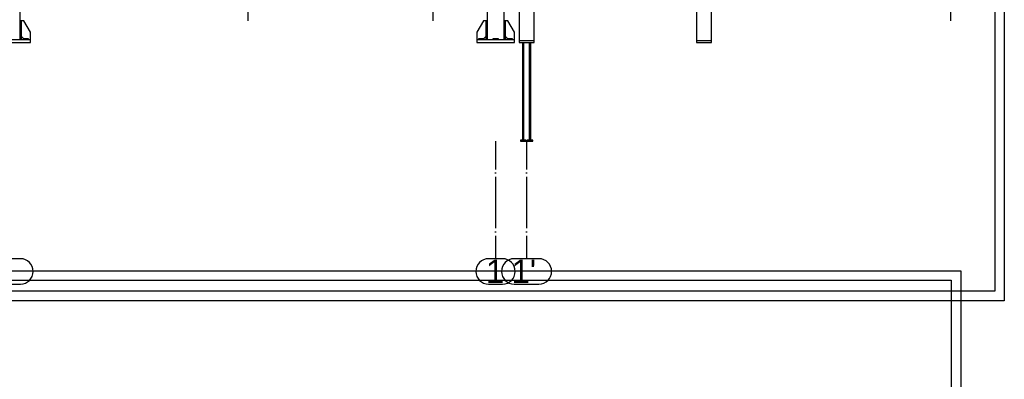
# Paper-space layout 'A0 Advance Steel' of a CAD drawing. Header units: millimetres. Extents: x -21 to 1320, y -7 to 928.
# Tile 7 of 134: x 402 to 611, y 233 to 309. Entities that reach past the tile are written whole.
import ezdxf

# ---------------------------------------------------------------- set-up
doc = ezdxf.new("R2010")
doc.units = ezdxf.units.MM
doc.linetypes.add('ACAD_ISO04W100', pattern=[30, 24, -3, 0, -3])
doc.layers.get('0').update_dxf_attribs({"linetype": 'CONTINUOUS'})
for name, color, linetype in [('AS_Belki', 145, 'CONTINUOUS'), ('AS_Blachy', 30, 'CONTINUOUS'), ('AS_DIM_ON', 7, 'CONTINUOUS'), ('AS_Siatki', 72, 'CONTINUOUS')]:
    doc.layers.add(name, color=color, linetype=linetype)
doc.styles.add('Arial', font='arial.ttf', dxfattribs={"height": 150})

psp = doc.layouts.new('A0 Advance Steel')

# ---------------------------------------------------------------- linework, layer by layer
at = {"color": 3, "ltscale": 0.25}
for points in [[(4.62, 249.6), (4.62, 453.2), (611.22, 453.2), (611.22, 249.6), (4.62, 249.6)], [(6.62, 251.6), (6.62, 451.2), (609.22, 451.2), (609.22, 251.6), (6.62, 251.6)], [(-4.66, 52.35), (-4.66, 255.95), (601.94, 255.95), (601.94, 52.35), (-4.66, 52.35)], [(-2.66, 54.35), (-2.66, 253.95), (599.94, 253.95), (599.94, 54.35), (-2.66, 54.35)]]:
    psp.add_lwpolyline(points, dxfattribs=at)
at = {"layer": 'AS_Belki', "linetype": 'Continuous', "ltscale": 0.25}
for p, q in [((401.72, 309.13), (401.72, 415.43)), ((501.12, 415.43), (501.12, 309.13)), ((504.72, 309.13), (504.72, 415.43)), ((507.92, 413.49), (507.92, 304.93)), ((511.12, 304.93), (511.12, 413.49)), ((545.72, 413.49), (545.72, 304.93)), ((548.92, 304.93), (548.92, 413.49)), ((508.64, 304.53), (508.64, 283.73)), ((508.8, 304.93), (511.12, 304.93)), ((508.96, 283.73), (508.96, 304.53)), ((510.08, 304.53), (510.08, 283.73)), ((510.4, 283.73), (510.4, 304.53)), ((546.6, 304.93), (548.92, 304.93))]:
    psp.add_line(p, q, dxfattribs=at)
at = {"layer": 'AS_Blachy', "linetype": 'Continuous', "ltscale": 0.25}
for p, q in [((402.02, 309.13), (401.72, 309.13)), ((401.72, 306.73), (401.72, 309.13)), ((402.02, 306.73), (402.02, 309.13)), ((402.52, 309.13), (402.02, 309.13)), ((403.92, 306.73), (402.52, 309.13)), ((500.32, 309.13), (498.92, 306.73)), ((500.82, 309.13), (500.32, 309.13)), ((501.12, 309.13), (500.82, 309.13)), ((500.82, 309.13), (500.82, 306.73)), ((501.12, 309.13), (501.12, 306.73)), ((505.02, 309.13), (504.72, 309.13)), ((504.72, 306.73), (504.72, 309.13)), ((505.02, 306.73), (505.02, 309.13)), ((505.52, 309.13), (505.02, 309.13)), ((506.92, 306.73), (505.52, 309.13)), ((401.72, 306.73), (402.02, 306.73)), ((401.72, 305.13), (401.72, 306.73)), ((402.02, 305.13), (402.02, 306.73)), ((403.92, 305.13), (403.92, 306.73)), ((498.92, 306.73), (498.92, 305.13)), ((500.82, 306.73), (501.12, 306.73)), ((500.82, 306.73), (500.82, 305.13)), ((501.12, 306.73), (501.12, 305.13)), ((504.72, 306.73), (505.02, 306.73)), ((504.72, 305.13), (504.72, 306.73)), ((505.02, 305.13), (505.02, 306.73)), ((506.92, 305.13), (506.92, 306.73)), ((403.92, 305.13), (395.92, 305.13)), ((395.92, 304.53), (403.92, 304.53)), ((402.02, 305.83), (402.52, 305.33)), ((403.52, 305.33), (402.32, 305.33)), ((402.32, 305.33), (402.32, 305.13)), ((403.52, 305.13), (403.52, 305.33)), ((403.92, 304.53), (403.92, 305.13)), ((506.92, 305.13), (498.92, 305.13)), ((498.92, 305.13), (498.92, 304.53)), ((498.92, 304.53), (506.92, 304.53)), ((500.52, 305.33), (499.32, 305.33)), ((499.32, 305.33), (499.32, 305.13)), ((500.32, 305.33), (500.82, 305.83)), ((500.52, 305.13), (500.52, 305.33)), ((503.52, 305.33), (502.32, 305.33)), ((502.32, 305.33), (502.32, 305.13)), ((503.52, 305.13), (503.52, 305.33)), ((505.02, 305.83), (505.52, 305.33)), ((506.52, 305.33), (505.32, 305.33)), ((505.32, 305.33), (505.32, 305.13)), ((506.52, 305.13), (506.52, 305.33)), ((506.92, 304.53), (506.92, 305.13)), ((507.92, 304.93), (508.8, 304.93)), ((507.92, 304.93), (507.92, 304.53)), ((507.92, 304.53), (511.12, 304.53)), ((511.12, 304.53), (511.12, 304.93)), ((545.72, 304.93), (546.6, 304.93)), ((545.72, 304.93), (545.72, 304.53)), ((545.72, 304.53), (548.92, 304.53)), ((548.92, 304.53), (548.92, 304.93)), ((509.4, 283.73), (508.2, 283.73)), ((508.2, 283.73), (508.2, 283.53)), ((508.2, 283.53), (509.4, 283.53)), ((509.4, 283.53), (509.4, 283.73)), ((510.84, 283.73), (509.64, 283.73)), ((509.64, 283.73), (509.64, 283.53)), ((509.64, 283.53), (510.84, 283.53)), ((510.84, 283.53), (510.84, 283.73))]:
    psp.add_line(p, q, dxfattribs=at)
at = {"layer": 'AS_DIM_ON', "color": 8}
for p, q in [((450.28, 309.13), (450.28, 391.13)), ((599.87, 309.13), (599.87, 391.13)), ((489.6, 309.13), (489.6, 354.13))]:
    psp.add_line(p, q, dxfattribs=at)
at = {"layer": 'AS_Siatki', "color": 20, "linetype": 'ACAD_ISO04W100', "ltscale": 0.25}
for p, q in [((502.92, 283.53), (502.92, 271.03)), ((509.52, 283.53), (509.52, 271.03)), ((502.92, 271.03), (502.92, 271.03)), ((502.92, 271.03), (502.92, 258.53)), ((509.52, 271.03), (509.52, 271.03)), ((509.52, 271.03), (509.52, 258.53))]:
    psp.add_line(p, q, dxfattribs=at)
at = {"layer": 'AS_Siatki', "color": 20, "linetype": 'Continuous', "ltscale": 0.25}
for p, q in [((401.78, 258.53), (398.07, 258.53)), ((504.41, 258.53), (501.43, 258.53)), ((512.15, 258.53), (506.89, 258.53)), ((398.07, 253.13), (401.78, 253.13)), ((501.43, 253.13), (504.41, 253.13)), ((506.89, 253.13), (512.15, 253.13))]:
    psp.add_line(p, q, dxfattribs=at)
for centre, start, end in [((401.78, 255.83), 270, 90), ((501.43, 255.83), 90, 270), ((506.89, 255.83), 90, 270), ((504.41, 255.83), 270, 90), ((512.15, 255.83), 270, 90)]:
    psp.add_arc(centre, 2.7, start, end, dxfattribs=at)

# ---------------------------------------------------------------- texts
at = {"layer": 'AS_Siatki', "color": 20, "style": 'Arial'}
for s, p in [('1', (500.87, 253.33)), ("1'", (506.33, 253.33))]:
    psp.add_text(s, height=5, dxfattribs=at).set_placement(p)

doc.saveas('drawing.dxf')
